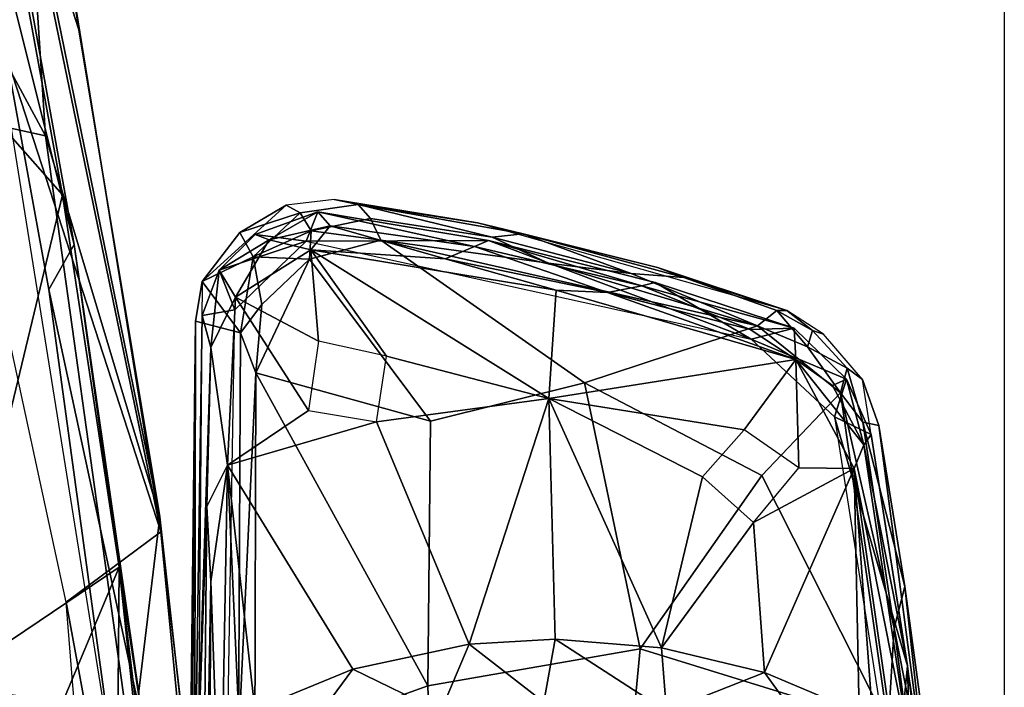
# Model space of a CAD drawing. Header units: millimetres. Extents: x -367 to 317, y -615 to 392.
# Tile 110 of 191: x 221 to 317, y 46 to 111. Entities that reach past the tile are written whole.
import ezdxf

# ---------------------------------------------------------------- set-up
doc = ezdxf.new("R2010")
doc.units = ezdxf.units.MM
doc.layers.add('Fbx_Root', color=7, linetype='Continuous', true_color=0x000000)
doc.styles.add('Default', font='arial.ttf')
doc.dimstyles.new('Default', dxfattribs={"dimscale": 10, "dimtxt": 2.5, "dimasz": 3, "dimexe": 1, "dimexo": 0.5, "dimgap": 0.8, "dimtad": 1, "dimtoh": 1, "dimzin": 1, "dimdsep": 46, "dimtxsty": 'Default', "dimcen": 2.5, "dimadec": 1, "dimazin": 1, "dimtfac": 1, "dimtdec": 4, "dimtix": 1, "dimtofl": 0, "dimtmove": 1, "dimatfit": 3, "dimfxl": 1, "dimtolj": 1, "dimtzin": 1, "dimarcsym": 0})

# ---------------------------------------------------------------- blocks, each defined once
blk = doc.blocks.new('*D1')
at = {"layer": 'Defpoints', "color": 0}
for p in [(-317.816, 295.28), (317.184, 295.28), (-317.816, -604.775)]:
    blk.add_point(p, dxfattribs=at)
at = {"layer": 'Fbx_Root', "color": 0, "lineweight": -2}
for p, q in [((-317.816, 290.28), (-317.816, -614.775)), ((317.184, 290.28), (317.184, -614.775)), ((287.184, -604.775), (-287.816, -604.775))]:
    blk.add_line(p, q, dxfattribs=at)
at = {"layer": 'Fbx_Root', "color": 0}
for points in [[(-287.816, -599.775), (-287.816, -609.775), (-317.816, -604.775)], [(287.184, -609.775), (287.184, -599.775), (317.184, -604.775)]]:
    blk.add_solid(points, dxfattribs=at)
at = {"layer": 'Fbx_Root', "color": 0, "insert": (-0.316, -584.012), "char_height": 25, "attachment_point": 5, "style": 'Default'}
blk.add_mtext('\\A1;635.00', dxfattribs=at)

msp = doc.modelspace()

# ---------------------------------------------------------------- linework, layer by layer
at = {"layer": 'Fbx_Root'}
for points in [[(86.489, 79.972, 138.504), (140.524, 114.812, 138.448), (271.773, 215.724, 73.588)], [(135.149, 119.095, 100.274), (86.489, 79.972, 138.504), (271.773, 215.724, 73.588)], [(262.031, 200.251, 77.066), (261.864, 199.266, 96.889), (20.397, 29.818, 150.584), (134.105, 110.737, 100.651)], [(134.105, 110.737, 100.651), (135.149, 119.095, 100.274), (262.031, 200.251, 77.066)], [(261.864, 199.266, 96.889), (181.087, 142.075, 120.829), (20.397, 29.818, 150.584)], [(208.854, 131.177, 90.294), (287.189, 189.615, 74.337), (34.467, 4.457, 147.586)], [(287.189, 189.615, 74.337), (172.593, 112.085, 133.258), (34.467, 4.457, 147.586)], [(137.662, 93.362, 140.126), (183.921, 138.747, 125.672), (266.324, 189.608, 101.87)], [(137.662, 93.362, 140.126), (266.324, 189.608, 101.87), (198.942, 133.183, 118.951)], [(271.713, 186.764, 77.463), (117.029, 70.125, 105.222), (198.942, 133.183, 118.951)], [(271.713, 186.764, 77.463), (208.854, 131.177, 90.294), (117.029, 70.125, 105.222)], [(234.539, 61.341, 392.893), (202.297, 160.536, 381.45), (218.52, 138.902, 384.38)], [(202.297, 160.536, 381.45), (234.539, 61.341, 392.893), (225.281, 54.445, 391.814)], [(223.251, 100.11, 439.231), (193.969, 154.315, 432.173), (163.479, 113.233, 433.641)], [(223.251, 100.11, 439.231), (221.569, 125.846, 433.306), (193.969, 154.315, 432.173)], [(218.52, 138.902, 384.38), (225.478, 117.348, 388.16), (234.539, 61.341, 392.893)], [(220.182, 122.171, 386.137), (213.944, 137.768, 384.745), (226.066, 89.467, 389.625)], [(223.568, 85.074, 390.252), (226.066, 89.467, 389.625), (213.944, 137.768, 384.745)], [(213.944, 137.768, 384.745), (230.431, 34.956, 393.251), (223.568, 85.074, 390.252)], [(221.569, 125.846, 433.306), (226.503, 110.494, 432.395), (225.478, 117.348, 388.16)], [(226.503, 110.494, 432.395), (221.569, 125.846, 433.306), (234.464, 62.797, 436.207)], [(223.251, 100.11, 439.231), (234.464, 62.797, 436.207), (221.569, 125.846, 433.306)], [(219.301, 125.097, 377.517), (224.927, 94.32, 380.854), (208.053, 113.426, 369.814)], [(219.301, 125.097, 377.517), (220.182, 122.171, 386.137), (226.066, 89.467, 389.625), (224.927, 94.32, 380.854)], [(234.464, 62.797, 436.207), (234.539, 61.341, 392.893), (225.478, 117.348, 388.16), (226.503, 110.494, 432.395)], [(231.661, 39.8, 443.098), (223.251, 100.11, 439.231), (163.479, 113.233, 433.641), (175.078, 41.035, 437.818)], [(224.927, 94.32, 380.854), (213.339, 46.344, 370.673), (208.053, 113.426, 369.814)], [(231.661, 39.8, 443.098), (234.464, 62.797, 436.207), (223.251, 100.11, 439.231)], [(230.462, 57.876, 383.637), (213.339, 46.344, 370.673), (224.927, 94.32, 380.854)], [(230.462, 57.876, 383.637), (224.927, 94.32, 380.854), (226.066, 89.467, 389.625)], [(246.826, 93.316, 619.019), (248.204, 92.559, 625.039), (253.884, 93.389, 625.316), (251.531, 93.887, 619.118)], [(265.586, 91.603, 619.272), (251.531, 93.887, 619.118), (253.884, 93.389, 625.316)], [(238.6, 85.84, 619.26), (242.297, 90.657, 619.407), (246.826, 93.316, 619.019)], [(246.826, 93.316, 619.019), (242.297, 90.657, 619.407), (248.204, 92.559, 625.039)], [(249.944, 92.655, 618.588), (243.777, 90.447, 618.702), (248.786, 89.796, 618.738)], [(249.944, 92.655, 618.588), (245.155, 89.926, 614.992), (243.777, 90.447, 618.702)], [(245.155, 89.926, 614.992), (249.944, 92.655, 618.588), (251.134, 91.299, 614.745)], [(255.078, 92.007, 629.333), (253.884, 93.389, 625.316), (248.204, 92.559, 625.039), (249.276, 90.804, 629.548)], [(266.644, 89.871, 618.73), (249.944, 92.655, 618.588), (248.786, 89.796, 618.738)], [(266.644, 89.871, 618.73), (265.273, 89.265, 615.138), (249.944, 92.655, 618.588)], [(265.273, 89.265, 615.138), (251.134, 91.299, 614.745), (249.944, 92.655, 618.588)], [(253.884, 93.389, 625.316), (255.078, 92.007, 629.333), (267.002, 90.175, 628.931)], [(253.884, 93.389, 625.316), (267.002, 90.175, 628.931), (270.046, 90.509, 625.227)], [(270.046, 90.509, 625.227), (265.586, 91.603, 619.272), (253.884, 93.389, 625.316)], [(243.577, 88.274, 627.112), (248.204, 92.559, 625.039), (242.297, 90.657, 619.407)], [(243.577, 88.274, 627.112), (249.276, 90.804, 629.548), (248.204, 92.559, 625.039)], [(255.078, 92.007, 629.333), (249.276, 90.804, 629.548), (256.087, 89.883, 632.792)], [(272.539, 87.641, 632.309), (267.002, 90.175, 628.931), (255.078, 92.007, 629.333), (256.087, 89.883, 632.792)], [(249.276, 90.804, 629.548), (243.577, 88.274, 627.112), (249.101, 88.039, 632.992)], [(251.134, 91.299, 614.745), (249.251, 88.948, 610.498), (245.155, 89.926, 614.992)], [(249.101, 88.039, 632.992), (256.087, 89.883, 632.792), (249.276, 90.804, 629.548)], [(249.251, 88.948, 610.498), (251.134, 91.299, 614.745), (262.392, 88.077, 611.375)], [(251.134, 91.299, 614.745), (265.273, 89.265, 615.138), (262.392, 88.077, 611.375)], [(270.046, 90.509, 625.227), (283.193, 87.219, 619.741), (265.586, 91.603, 619.272)], [(295.873, 83.011, 619.479), (265.586, 91.603, 619.272), (283.193, 87.219, 619.741)], [(242.297, 90.657, 619.407), (238.6, 85.84, 619.26), (243.577, 88.274, 627.112)], [(243.777, 90.447, 618.702), (240.265, 86.964, 618.853), (248.786, 89.796, 618.738)], [(245.155, 89.926, 614.992), (240.265, 86.964, 618.853), (243.777, 90.447, 618.702)], [(245.155, 89.926, 614.992), (241.866, 84.326, 610.73), (240.265, 86.964, 618.853)], [(241.799, 83.08, 619.094), (248.786, 89.796, 618.738), (240.265, 86.964, 618.853)], [(241.866, 84.326, 610.73), (245.155, 89.926, 614.992), (249.251, 88.948, 610.498)], [(248.786, 89.796, 618.738), (292.375, 80.194, 619.247), (266.644, 89.871, 618.73)], [(276.062, 75.939, 634.684), (256.087, 89.883, 632.792), (249.101, 88.039, 632.992), (260.965, 72.187, 634.974)], [(256.087, 89.883, 632.792), (276.062, 75.939, 634.684), (293.004, 81.524, 633.531)], [(256.087, 89.883, 632.792), (293.004, 81.524, 633.531), (272.539, 87.641, 632.309)], [(266.644, 89.871, 618.73), (281.675, 85.419, 615.403), (265.273, 89.265, 615.138)], [(282.994, 85.762, 618.95), (266.644, 89.871, 618.73), (292.375, 80.194, 619.247)], [(281.675, 85.419, 615.403), (266.644, 89.871, 618.73), (282.994, 85.762, 618.95)], [(280.631, 86.649, 630.099), (270.046, 90.509, 625.227), (267.002, 90.175, 628.931)], [(267.002, 90.175, 628.931), (272.539, 87.641, 632.309), (280.631, 86.649, 630.099)], [(285.787, 86.249, 625.777), (270.046, 90.509, 625.227), (280.631, 86.649, 630.099)], [(283.193, 87.219, 619.741), (270.046, 90.509, 625.227), (285.787, 86.249, 625.777)], [(232.968, 41.439, 392.701), (226.066, 89.467, 389.625), (223.568, 85.074, 390.252)], [(230.462, 57.876, 383.637), (226.066, 89.467, 389.625), (232.968, 41.439, 392.701)], [(249.251, 88.948, 610.498), (250.001, 79.999, 610.691), (241.866, 84.326, 610.73)], [(273.289, 85.016, 610.64), (249.251, 88.948, 610.498), (262.392, 88.077, 611.375)], [(249.251, 88.948, 610.498), (272.558, 74.381, 610.663), (256.656, 78.554, 610.634)], [(273.289, 85.016, 610.64), (272.558, 74.381, 610.663), (249.251, 88.948, 610.498)], [(250.001, 79.999, 610.691), (249.251, 88.948, 610.498), (256.656, 78.554, 610.634)], [(262.392, 88.077, 611.375), (265.273, 89.265, 615.138), (278.313, 84.782, 611.42)], [(265.273, 89.265, 615.138), (281.675, 85.419, 615.403), (278.313, 84.782, 611.42)], [(242.349, 80.815, 632.014), (243.577, 88.274, 627.112), (238.6, 85.84, 619.26)], [(243.577, 88.274, 627.112), (242.349, 80.815, 632.014), (244.438, 83.613, 632.76)], [(244.438, 83.613, 632.76), (249.101, 88.039, 632.992), (243.577, 88.274, 627.112)], [(249.101, 88.039, 632.992), (243.859, 76.91, 634.03), (260.965, 72.187, 634.974)], [(249.101, 88.039, 632.992), (244.438, 83.613, 632.76), (243.859, 76.91, 634.03)], [(273.289, 85.016, 610.64), (262.392, 88.077, 611.375), (278.313, 84.782, 611.42)], [(240.265, 86.964, 618.853), (238.598, 82.518, 619.125), (241.799, 83.08, 619.094)], [(240.265, 86.964, 618.853), (239.435, 79.384, 611.857), (238.598, 82.518, 619.125)], [(239.435, 79.384, 611.857), (240.265, 86.964, 618.853), (241.866, 84.326, 610.73)], [(293.004, 81.524, 633.531), (280.631, 86.649, 630.099), (272.539, 87.641, 632.309)], [(283.193, 87.219, 619.741), (285.787, 86.249, 625.777), (295.873, 83.011, 619.479)], [(280.631, 86.649, 630.099), (293.004, 81.524, 633.531), (294.896, 83.015, 627.461), (285.787, 86.249, 625.777)], [(295.873, 83.011, 619.479), (285.787, 86.249, 625.777), (294.896, 83.015, 627.461)], [(223.568, 85.074, 390.252), (230.431, 34.956, 393.251), (232.968, 41.439, 392.701)], [(237.957, 81.978, 620.121), (238.6, 85.84, 619.26), (237.77, -14.893, 623.466)], [(238.6, 85.84, 619.26), (237.957, 81.978, 620.121), (242.349, 80.815, 632.014)], [(273.289, 85.016, 610.64), (296.748, 78.196, 611.041), (272.558, 74.381, 610.663)], [(278.313, 84.782, 611.42), (296.748, 78.196, 611.041), (273.289, 85.016, 610.64)], [(292.284, 81.137, 612.217), (278.313, 84.782, 611.42), (281.675, 85.419, 615.403)], [(282.994, 85.762, 618.95), (296.589, 81.276, 619.122), (281.675, 85.419, 615.403)], [(292.284, 81.137, 612.217), (281.675, 85.419, 615.403), (296.589, 81.276, 619.122)], [(296.589, 81.276, 619.122), (282.994, 85.762, 618.95), (292.375, 80.194, 619.247)], [(241.866, 84.326, 610.73), (241.073, 67.869, 611.517), (239.435, 79.384, 611.857)], [(249.011, 73.203, 610.986), (241.073, 67.869, 611.517), (241.866, 84.326, 610.73)], [(249.011, 73.203, 610.986), (241.866, 84.326, 610.73), (250.001, 79.999, 610.691)], [(292.284, 81.137, 612.217), (296.748, 78.196, 611.041), (278.313, 84.782, 611.42)], [(237.778, 27.842, 621.913), (241.002, 36.62, 621.478), (241.799, 83.08, 619.094), (238.598, 82.518, 619.125)], [(244.438, 83.613, 632.76), (242.349, 80.815, 632.014), (243.859, 76.91, 634.03)], [(297.904, 79.443, 632.771), (294.896, 83.015, 627.461), (293.004, 81.524, 633.531)], [(294.896, 83.015, 627.461), (297.904, 79.443, 632.771), (298.382, 81.058, 626.726)], [(298.382, 81.058, 626.726), (295.873, 83.011, 619.479), (294.896, 83.015, 627.461)], [(295.873, 83.011, 619.479), (298.382, 81.058, 626.726), (299.486, 80.689, 619.505)], [(239.435, 79.384, 611.857), (237.778, 27.842, 621.913), (238.598, 82.518, 619.125)], [(237.957, 81.978, 620.121), (237.144, -23.117, 623.948), (237.01, 0.073, 623.983)], [(237.01, 0.073, 623.983), (237.586, 42.034, 622.742), (237.957, 81.978, 620.121)], [(237.77, -14.893, 623.466), (237.144, -23.117, 623.948), (237.957, 81.978, 620.121)], [(237.957, 81.978, 620.121), (237.586, 42.034, 622.742), (242.17, 40.766, 635.939), (242.349, 80.815, 632.014)], [(276.062, 75.939, 634.684), (293.438, 66.846, 635.226), (301.149, 74.955, 634.136), (293.004, 81.524, 633.531)], [(296.748, 78.196, 611.041), (292.284, 81.137, 612.217), (296.589, 81.276, 619.122)], [(301.737, 76.277, 619.458), (296.589, 81.276, 619.122), (292.375, 80.194, 619.247)], [(297.904, 79.443, 632.771), (293.004, 81.524, 633.531), (301.149, 74.955, 634.136)], [(300.356, 75.652, 612.888), (296.748, 78.196, 611.041), (296.589, 81.276, 619.122), (301.737, 76.277, 619.458)], [(298.382, 81.058, 626.726), (297.904, 79.443, 632.771), (301.783, 77.348, 627.593)], [(299.486, 80.689, 619.505), (298.382, 81.058, 626.726), (301.783, 77.348, 627.593), (303.307, 76.254, 619.711)], [(242.349, 80.815, 632.014), (242.17, 40.766, 635.939), (243.859, 76.91, 634.03)], [(292.375, 80.194, 619.247), (300.546, 72.586, 619.657), (301.737, 76.277, 619.458)], [(239.067, 63.818, 613.475), (237.778, 27.842, 621.913), (239.435, 79.384, 611.857)], [(241.073, 67.869, 611.517), (239.067, 63.818, 613.475), (239.435, 79.384, 611.857)], [(301.149, 74.955, 634.136), (301.783, 77.348, 627.593), (297.904, 79.443, 632.771)], [(255.682, 72.094, 610.892), (256.656, 78.554, 610.634), (272.558, 74.381, 610.663)], [(272.558, 74.381, 610.663), (296.748, 78.196, 611.041), (291.711, 71.308, 611.085)], [(291.711, 71.308, 611.085), (296.748, 78.196, 611.041), (297.066, 67.594, 611.365)], [(296.748, 78.196, 611.041), (303.422, 69.866, 612.532), (302.479, 67.531, 611.564)], [(300.356, 75.652, 612.888), (303.422, 69.866, 612.532), (296.748, 78.196, 611.041)], [(296.748, 78.196, 611.041), (302.479, 67.531, 611.564), (297.066, 67.594, 611.365)], [(301.149, 74.955, 634.136), (303.331, 72.082, 632.584), (301.783, 77.348, 627.593)], [(303.307, 76.254, 619.711), (301.783, 77.348, 627.593), (303.331, 72.082, 632.584), (304.89, 71.752, 620.128)], [(242.17, 40.766, 635.939), (243.76, 40.166, 636.896), (243.859, 76.91, 634.03)], [(243.76, 40.166, 636.896), (260.702, 46.25, 637.069), (243.859, 76.91, 634.03)], [(260.965, 72.187, 634.974), (243.859, 76.91, 634.03), (260.702, 46.25, 637.069)], [(300.356, 75.652, 612.888), (301.737, 76.277, 619.458), (303.422, 69.866, 612.532)], [(304.127, 70.871, 619.745), (301.737, 76.277, 619.458), (300.546, 72.586, 619.657)], [(304.127, 70.871, 619.745), (303.422, 69.866, 612.532), (301.737, 76.277, 619.458)], [(303.307, 76.254, 619.711), (304.89, 71.752, 620.128), (309.659, 35.722, 621.58)], [(281.511, 49.888, 636.928), (276.062, 75.939, 634.684), (260.965, 72.187, 634.974), (260.702, 46.25, 637.069)], [(276.062, 75.939, 634.684), (281.511, 49.888, 636.928), (293.438, 66.846, 635.226)], [(264.758, 50.328, 611.722), (255.682, 72.094, 610.892), (272.558, 74.381, 610.663)], [(264.758, 50.328, 611.722), (272.558, 74.381, 610.663), (273.181, 50.828, 611.657)], [(273.181, 50.828, 611.657), (272.558, 74.381, 610.663), (283.597, 49.962, 611.769)], [(283.597, 49.962, 611.769), (272.558, 74.381, 610.663), (287.606, 66.708, 611.158)], [(272.558, 74.381, 610.663), (291.711, 71.308, 611.085), (287.606, 66.708, 611.158)], [(293.438, 66.846, 635.226), (305.8, 42.384, 636.838), (301.149, 74.955, 634.136)], [(301.149, 74.955, 634.136), (306.4, 51.895, 634.763), (303.331, 72.082, 632.584)], [(306.4, 51.895, 634.763), (301.149, 74.955, 634.136), (305.8, 42.384, 636.838)], [(255.682, 72.094, 610.892), (241.073, 67.869, 611.517), (249.011, 73.203, 610.986)], [(307.692, 48.217, 620.918), (304.127, 70.871, 619.745), (300.546, 72.586, 619.657)], [(300.546, 72.586, 619.657), (306.412, 35.093, 621.551), (307.692, 48.217, 620.918)], [(241.073, 67.869, 611.517), (255.682, 72.094, 610.892), (264.758, 50.328, 611.722), (253.345, 47.889, 612.02)], [(303.331, 72.082, 632.584), (307.454, 55.982, 621.456), (304.89, 71.752, 620.128)], [(306.4, 51.895, 634.763), (307.454, 55.982, 621.456), (303.331, 72.082, 632.584)], [(309.659, 35.722, 621.58), (304.89, 71.752, 620.128), (307.454, 55.982, 621.456)], [(307.692, 48.217, 620.918), (303.422, 69.866, 612.532), (304.127, 70.871, 619.745)], [(302.479, 67.531, 611.564), (303.422, 69.866, 612.532), (307.934, 39.989, 613.942)], [(303.422, 69.866, 612.532), (307.692, 48.217, 620.918), (307.934, 39.989, 613.942)], [(239.451, 56.473, 612.75), (239.067, 63.818, 613.475), (241.073, 67.869, 611.517)], [(239.451, 56.473, 612.75), (241.073, 67.869, 611.517), (240.393, 30, 613.328)], [(240.393, 30, 613.328), (241.073, 67.869, 611.517), (242.273, 40.989, 612.694)], [(243.766, 43.948, 612.521), (241.073, 67.869, 611.517), (253.345, 47.889, 612.02)], [(242.273, 40.989, 612.694), (241.073, 67.869, 611.517), (243.766, 43.948, 612.521)], [(297.066, 67.594, 611.365), (302.479, 67.531, 611.564), (292.628, 62.253, 611.452)], [(292.628, 62.253, 611.452), (302.479, 67.531, 611.564), (293.702, 47.561, 612.104)], [(293.702, 47.561, 612.104), (302.479, 67.531, 611.564), (302.973, 43.654, 612.573)], [(307.934, 39.989, 613.942), (307.584, 32.117, 613.279), (302.479, 67.531, 611.564)], [(307.584, 32.117, 613.279), (304.455, 40.693, 612.693), (302.479, 67.531, 611.564)], [(302.973, 43.654, 612.573), (302.479, 67.531, 611.564), (304.455, 40.693, 612.693)], [(281.511, 49.888, 636.928), (305.8, 42.384, 636.838), (293.438, 66.846, 635.226)], [(292.628, 62.253, 611.452), (283.597, 49.962, 611.769), (287.606, 66.708, 611.158)], [(238.442, 1.136, 615.896), (237.778, 27.842, 621.913), (239.067, 63.818, 613.475)], [(239.067, 63.818, 613.475), (239.451, 56.473, 612.75), (238.442, 1.136, 615.896)], [(231.661, 39.8, 443.098), (242.391, -8.613, 438.905), (234.464, 62.797, 436.207)], [(234.464, 62.797, 436.207), (242.391, -8.613, 438.905), (241.573, 1.036, 396.158), (234.539, 61.341, 392.893)], [(283.597, 49.962, 611.769), (292.628, 62.253, 611.452), (293.702, 47.561, 612.104)], [(246.346, -59.801, 395.358), (225.281, 54.445, 391.814), (234.539, 61.341, 392.893)], [(241.573, 1.036, 396.158), (246.346, -59.801, 395.358), (234.539, 61.341, 392.893)], [(213.339, 46.344, 370.673), (230.462, 57.876, 383.637), (224.91, 44.625, 378.644)], [(224.91, 44.625, 378.644), (230.462, 57.876, 383.637), (229.941, -5.227, 379.565)], [(239.503, -26.991, 385.935), (229.941, -5.227, 379.565), (230.462, 57.876, 383.637)], [(236.204, 10.787, 386.007), (230.462, 57.876, 383.637), (232.968, 41.439, 392.701)], [(239.503, -26.991, 385.935), (230.462, 57.876, 383.637), (236.204, 10.787, 386.007)], [(238.442, 1.136, 615.896), (239.451, 56.473, 612.75), (238.914, -34.218, 616.059)], [(238.914, -34.218, 616.059), (239.451, 56.473, 612.75), (240.393, 30, 613.328)], [(307.454, 55.982, 621.456), (306.4, 51.895, 634.763), (311.554, 25.743, 622.644)], [(309.659, 35.722, 621.58), (307.454, 55.982, 621.456), (311.554, 25.743, 622.644)], [(225.281, 54.445, 391.814), (246.346, -59.801, 395.358), (236.113, -80.613, 392.891)], [(306.4, 51.895, 634.763), (305.8, 42.384, 636.838), (309.108, 31.129, 636.345)], [(309.108, 31.129, 636.345), (311.554, 25.743, 622.644), (306.4, 51.895, 634.763)], [(253.345, 47.889, 612.02), (264.758, 50.328, 611.722), (261.962, 43.707, 608.449)], [(272.064, 44.665, 608.448), (261.962, 43.707, 608.449), (264.758, 50.328, 611.722)], [(264.758, 50.328, 611.722), (273.181, 50.828, 611.657), (272.064, 44.665, 608.448)], [(272.064, 44.665, 608.448), (273.181, 50.828, 611.657), (284.101, 43.782, 608.444)], [(273.181, 50.828, 611.657), (283.597, 49.962, 611.769), (284.101, 43.782, 608.444)], [(281.511, 49.888, 636.928), (260.702, 46.25, 637.069), (261.461, 23.832, 638.63), (278.627, 19.733, 639.019)], [(281.511, 49.888, 636.928), (278.627, 19.733, 639.019), (293.078, 18.808, 638.867), (305.8, 42.384, 636.838)], [(283.597, 49.962, 611.769), (293.702, 47.561, 612.104), (284.101, 43.782, 608.444)], [(243.766, 43.948, 612.521), (253.345, 47.889, 612.02), (246.738, 38.92, 608.459)], [(261.962, 43.707, 608.449), (246.738, 38.92, 608.459), (253.345, 47.889, 612.02)], [(300.252, 38.49, 608.442), (284.101, 43.782, 608.444), (293.702, 47.561, 612.104)], [(293.702, 47.561, 612.104), (302.973, 43.654, 612.573), (300.252, 38.49, 608.442)], [(312.212, 11.054, 622.491), (307.692, 48.217, 620.918), (306.412, 35.093, 621.551)], [(312.212, 11.054, 622.491), (307.934, 39.989, 613.942), (307.692, 48.217, 620.918)], [(224.91, 44.625, 378.644), (197.772, 45.358, 362.187), (213.339, 46.344, 370.673)], [(260.702, 46.25, 637.069), (243.76, 40.166, 636.896), (261.461, 23.832, 638.63)]]:
    msp.add_3dface(points, dxfattribs=at)

# ---------------------------------------------------------------- dimensions: what is measured, and where the dimension line sits
dim = msp.add_linear_dim(base=(-317.816, -604.775), p1=(317.184, 295.28), p2=(-317.816, 295.28), angle=180, dimstyle='Default', override={"dimscale": 10, "dimtxt": 2.5, "dimasz": 3, "dimexe": 1, "dimexo": 0.5, "dimgap": 0.8, "dimtad": 1, "dimtih": 0, "dimtoh": 0, "dimdec": 2, "dimlfac": 1, "dimzin": 1, "dimtxsty": 'Default', "dimsah": 0, "dimcen": 2.5, "dimadec": 1, "dimazin": 1, "dimtix": 0, "dimtmove": 0, "dimtzin": 1}, dxfattribs=at)
dim.commit()
dim.dimension.update_dxf_attribs({"geometry": '*D1', "text_midpoint": (-0.316, -584.012)})

doc.saveas('drawing.dxf')
